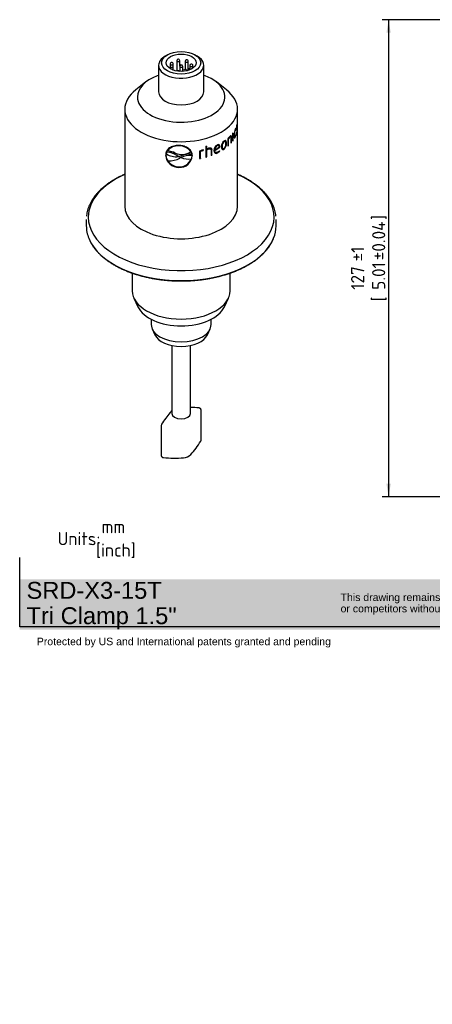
# Model space of a CAD drawing. Header units: millimetres. Extents: x 0 to 300, y -88 to 205.
# Tile 1 of 3: x 0 to 110, y -88 to 174. Entities that reach past the tile are written whole.
import ezdxf
from ezdxf.entities.mleader import LeaderData, LeaderLine
from ezdxf.enums import TextEntityAlignment as Align
from ezdxf.math import Vec2, Vec3

# ---------------------------------------------------------------- set-up
doc = ezdxf.new("R2010")
doc.units = ezdxf.units.MM
doc.layers.add('Default', color=7, linetype='Continuous')
doc.layers.add('SRD-X3-15T', color=7, linetype='Continuous')
doc.styles.add('SEACAD_Solid_Edge_ISO', font='seiso.ttf')
doc.dimstyles.new('Rheonics_Publish', dxfattribs={"dimtxt": 3.5, "dimasz": 3.5, "dimexe": 1.75, "dimexo": 0, "dimgap": 0.875, "dimtad": 1, "dimdec": 1, "dimdsep": 46, "dimtxsty": 'SEACAD_Solid_Edge_ISO', "dimblk1": '_SE_FILLED', "dimblk2": '_SE_FILLED', "dimsah": 1, "dimcen": 1.75, "dimazin": 0, "dimtfac": 0.5, "dimtdec": 3, "dimtmove": 0, "dimatfit": 3, "dimfxl": 1, "dimarcsym": 0})

# ---------------------------------------------------------------- blocks, each defined once
blk = doc.blocks.new('_DOT')
at = {"color": 0}
blk.add_line((0, 0), (-1, 0), dxfattribs=at)
at = {"color": 0, "const_width": 0.333}
blk.add_lwpolyline([(-0.1665, 0, 1), (0.1665, 0, 1)], format="xyb", close=True, dxfattribs=at)
blk = doc.blocks.new('_SE_FILLED')
at = {"color": 0}
blk.add_line((0, 0), (-1, 0), dxfattribs=at)
blk.add_solid([(0, 0), (-1, -0.1665), (-1, 0.1665), (0, 0)], dxfattribs=at)
blk = doc.blocks.new('SE2')
at = {"layer": 'SRD-X3-15T', "color": 7, "linetype": 'Continuous'}
for p, q in [((39.53, 164.75), (38.96, 164.42)), ((42.02, 163.17), (42.02, 160.42)), ((42.82, 161.77), (42.82, 163.17)), ((44.28, 162.99), (44.28, 160.81)), ((45.08, 160.95), (45.08, 162.99)), ((47.45, 164.42), (46.88, 164.75)), ((37.2, 161.97), (37.2, 154.87)), ((40.3, 162.31), (40.3, 161.04)), ((41.1, 160.99), (41.1, 162.31)), ((41.1, 160.66), (41.1, 160.99)), ((42.8, 161.65), (42.8, 160.33)), ((44.53, 160.86), (43.58, 160.69)), ((43.58, 160.69), (43.58, 160.33)), ((43.58, 160.69), (43.76, 160.34)), ((43.6, 160.7), (43.6, 161.65)), ((44.72, 160.49), (44.53, 160.86)), ((44.89, 160.62), (44.89, 160.53)), ((45.52, 161.88), (45.52, 160.94)), ((46.32, 161.18), (46.32, 161.88)), ((49.2, 154.87), (49.2, 161.97)), ((33.83, 157.51), (31.13, 155.4)), ((37.1, 159.25), (36.84, 159.15)), ((49.56, 159.15), (49.31, 159.25)), ((55.28, 155.4), (52.58, 157.51)), ((28.2, 150.26), (28.2, 124.4)), ((58.2, 124.4), (58.2, 150.26)), ((57.52, 144.8), (57.61, 144.79)), ((57.64, 144.95), (57.65, 145.05)), ((57.64, 144.95), (57.74, 144.94)), ((57.74, 144.94), (57.76, 145.16)), ((57.87, 145.05), (57.97, 145.04)), ((57.89, 145.23), (57.93, 145.22)), ((57.91, 144.87), (58.01, 144.86)), ((58.07, 144.93), (57.97, 144.94)), ((58, 146.07), (58.1, 146.06)), ((58.06, 144.91), (58.12, 144.91)), ((58.1, 146.06), (58.11, 146.3)), ((54.91, 141.64), (54.83, 141.68)), ((55.64, 142.4), (55.64, 140.43)), ((55.71, 140.59), (55.71, 142.44)), ((55.71, 142.44), (55.79, 142.4)), ((55.79, 140.56), (55.79, 142.4)), ((56.03, 142.82), (56.12, 142.79)), ((56.36, 142.92), (56.27, 142.95)), ((56.46, 142.63), (56.46, 141.21)), ((56.5, 141.38), (56.5, 142.81)), ((56.5, 142.81), (56.58, 142.79)), ((56.58, 141.36), (56.58, 142.79)), ((56.91, 143.84), (56.91, 141.76)), ((56.93, 141.93), (56.93, 143.86)), ((56.93, 141.93), (57.02, 141.91)), ((57.02, 141.91), (57.02, 143.98)), ((57.27, 143.48), (57.37, 143.46)), ((57.39, 142.92), (57.49, 142.9)), ((57.51, 142.83), (57.61, 142.81)), ((57.71, 143.3), (57.76, 143.29)), ((57.76, 143.29), (57.74, 143.41)), ((57.89, 143.78), (57.87, 143.55)), ((57.9, 143.83), (58, 143.82)), ((39.54, 139.2), (39.54, 139.13)), ((39.54, 139.12), (39.54, 139.13)), ((42.61, 140.55), (42.61, 140.48)), ((48.12, 139.06), (48.12, 137.09)), ((48.87, 139.24), (49.04, 139.27)), ((48.87, 139.24), (48.91, 139.18)), ((48.91, 139.18), (49.08, 139.22)), ((49.04, 139.27), (49.08, 139.22)), ((49.08, 139.22), (49.14, 139.42)), ((49.14, 139.43), (49.14, 139.42)), ((49.77, 140.34), (49.77, 137.48)), ((49.97, 139.58), (49.97, 140.4)), ((49.97, 139.58), (50.02, 139.53)), ((49.97, 137.61), (49.97, 139.39)), ((49.97, 139.39), (50.02, 139.34)), ((50.02, 139.53), (50.02, 140.41)), ((50.02, 137.55), (50.02, 139.34)), ((50.5, 139.69), (50.55, 139.64)), ((51.07, 139.62), (51.01, 139.67)), ((51.16, 139.35), (51.16, 137.93)), ((51.34, 138.06), (51.34, 139.49)), ((51.34, 139.49), (51.39, 139.44)), ((51.39, 138.01), (51.39, 139.44)), ((52.07, 139.45), (52.13, 139.4)), ((52.08, 139.28), (53.44, 140.15)), ((52.08, 139.28), (52.14, 139.23)), ((52.13, 139.4), (53.32, 140.15)), ((52.14, 139.23), (53.51, 140.11)), ((52.72, 140.58), (52.78, 140.54)), ((53.17, 140.57), (53.1, 140.62)), ((53.39, 139.09), (53.36, 139.16)), ((53.46, 139.05), (53.39, 139.19)), ((53.39, 139.09), (53.46, 139.05)), ((53.44, 140.15), (53.45, 140.28)), ((53.44, 140.15), (53.51, 140.11)), ((53.45, 140.28), (53.51, 140.24)), ((53.51, 140.11), (53.51, 140.24)), ((54.03, 140.4), (54.1, 140.36)), ((54.23, 139.78), (54.3, 139.74)), ((54.54, 141.61), (54.61, 141.58)), ((54.54, 139.65), (54.61, 139.61)), ((55.18, 141.2), (55.26, 141.16)), ((55.71, 140.59), (55.79, 140.56)), ((56.5, 141.38), (56.58, 141.36)), ((39.11, 138.06), (39.08, 138.01)), ((39.39, 138.83), (39.25, 138.33)), ((39.25, 138.32), (39.25, 138.33)), ((39.69, 136.47), (39.69, 136.48)), ((41.62, 138.57), (41.62, 138.58)), ((42.43, 137.68), (42.02, 137.89)), ((42.52, 137.67), (42.43, 137.68)), ((42.44, 137.65), (42.44, 137.66)), ((42.44, 137.66), (42.48, 137.65)), ((42.44, 137.65), (42.48, 137.64)), ((42.48, 137.64), (42.48, 137.65)), ((42.48, 137.65), (43.17, 137.36)), ((42.48, 137.64), (43.17, 137.35)), ((43.25, 137.87), (42.52, 137.67)), ((43.15, 137.35), (42.84, 137.2)), ((43.19, 137.35), (43.15, 137.35)), ((43.17, 137.35), (43.17, 137.36)), ((45.77, 138.95), (45.76, 138.87)), ((45.77, 138.87), (45.76, 138.87)), ((45.88, 136.99), (45.88, 137)), ((45.98, 138.23), (45.98, 138.24)), ((46.02, 137.92), (45.98, 138.24)), ((46.02, 137.91), (45.98, 138.23)), ((46.02, 137.91), (46.02, 137.92)), ((46.15, 137.9), (46.17, 137.84)), ((48.35, 137.2), (48.35, 139.04)), ((48.35, 139.04), (48.38, 138.98)), ((48.35, 137.2), (48.38, 137.14)), ((48.38, 137.14), (48.38, 138.98)), ((49.97, 137.61), (50.02, 137.55)), ((51.34, 138.06), (51.39, 138.01)), ((52.27, 138.82), (52.33, 138.78)), ((52.8, 138.65), (52.86, 138.61)), ((42.61, 134.87), (42.61, 134.88)), ((42.61, 134.81), (42.61, 134.75)), ((17.95, 120.9), (17.95, 119.15)), ((68.45, 119.15), (68.45, 120.9)), ((30.2, 106.58), (30.2, 101.84)), ((56.2, 101.84), (56.2, 106.58)), ((30.64, 99.91), (31.7, 97.62)), ((54.71, 97.62), (55.76, 99.91)), ((35.2, 94.3), (35.2, 92.91)), ((51.2, 92.91), (51.2, 94.3)), ((35.47, 91.72), (36.2, 90.15)), ((50.21, 90.15), (50.93, 91.72)), ((40.7, 87.3), (40.7, 69.18)), ((45.7, 69.18), (45.7, 87.3)), ((48.51, 62.1), (48.51, 70.1)), ((37.89, 66), (37.89, 57.99))]:
    blk.add_line(p, q, dxfattribs=at)
for centre, radius, start, end in [((40.7, 162.31), 0.4, 99.7048, 180), ((40.7, 162.31), 0.4, 0, 99.7048), ((42.42, 163.17), 0.4, 99.7048, 180), ((42.42, 163.17), 0.4, 0, 99.7048), ((44.68, 162.99), 0.4, 99.7048, 180), ((44.68, 162.99), 0.4, 0, 99.7048), ((40.7, 160.99), 0.4, 99.7048, 173.2006), ((40.7, 160.99), 0.4, 0, 99.7048), ((42.42, 160.12), 0.4, 99.7048, 136.2022), ((42.42, 160.12), 0.4, 31.1058, 99.7048), ((43.2, 161.65), 0.4, 99.7048, 180), ((43.2, 161.65), 0.4, 0, 99.7048), ((45.29, 160.62), 0.4, 99.7048, 180), ((45.29, 160.62), 0.4, 27.3556, 99.7048), ((45.92, 161.88), 0.4, 99.7048, 180), ((45.92, 161.88), 0.4, 0, 99.7048), ((61.3, 143.36), 4.03, 156.4298, 180.755), ((60.6, 143.55), 3.23, 157.4753, 181.5915), ((61.96, 144.97), 4.08, 164.5901, 178.7506), ((60.74, 145.16), 2.8, 165.1866, 178.8492), ((53.86, 144.83), 4.26, 346.2734, 1.0475), ((55.15, 144.72), 2.94, 345.8387, 0.44), ((55.73, 140.32), 1.83, 127.6906, 182.4262), ((58.9, 140.19), 3.94, 134.9772, 145.9406), ((57.86, 140.97), 2.6, 134.5117, 145.6213), ((57.96, 140.91), 2.63, 134.505, 145.5455), ((55.61, 143.71), 2.09, 335.0315, 338.209), ((55.97, 143.77), 1.8, 335.3784, 348.4512), ((55.65, 143.72), 2.16, 335.1154, 348.5874), ((42.3, 137.11), 3.46, 84.8663, 142.8565), ((42.3, 137.04), 3.46, 84.8791, 142.8902), ((38.82, 132.13), 7.03, 66.5491, 84.1035), ((38.96, 132.67), 6.48, 65.7885, 84.8641), ((38.96, 132.67), 6.48, 70.8013, 84.8713), ((42.78, 136.98), 3.58, 33.3141, 92.7206), ((42.78, 136.91), 3.57, 33.2777, 92.7082), ((49.66, 136.35), 3.12, 103.335, 119.5927), ((49.33, 137.23), 2.06, 102.9422, 118.5851), ((49.38, 137.15), 2.09, 102.9424, 118.4818), ((49.17, 138.74), 0.683, 92.3805, 109.8895), ((-307.27, 234.12), 368.72, 345.0925, 345.1163), ((51.05, 138.09), 1.69, 109.0543, 129.8043), ((51.24, 137.97), 1.99, 109.416, 128.0891), ((51.11, 138.03), 1.71, 109.039, 129.6717), ((53.51, 139.31), 1.59, 117.5765, 181.6838), ((53.33, 139.49), 1.26, 119.2543, 181.7542), ((53.39, 139.44), 1.26, 119.1135, 181.6506), ((51.97, 140.36), 1.9, 295.865, 318.2278), ((52.02, 140.34), 1.92, 295.8569, 318.118), ((52.11, 140.33), 1.71, 296.3924, 318.3137), ((55.46, 140.51), 1.44, 129.9243, 184.451), ((55.54, 140.47), 1.44, 129.7944, 184.3809), ((53.34, 141.06), 1.85, 310.3619, 4.2829), ((53.41, 141.03), 1.86, 310.2474, 4.2073), ((42.59, 138.28), 3.53, 184.4324, 270.2444), ((42.61, 138.32), 3.51, 184.2332, 270.0998), ((41.75, 142.3), 4.69, 237.7382, 278.3529), ((41.76, 142.29), 4.69, 237.7455, 278.3549), ((38.78, 132.92), 5.94, 56.8271, 84.0877), ((39.91, 142.82), 6.34, 268.0528, 297.538), ((42.68, 138.46), 3.58, 213.4423, 268.8288), ((42.68, 138.45), 3.58, 213.4455, 268.8314), ((38.96, 132.67), 6.48, 65.7914, 69.9049), ((43.4, 142.83), 4.61, 247.2411, 300.8289), ((42.81, 138.16), 3.35, 266.6294, 355.5888), ((42.81, 138.12), 3.37, 266.4826, 355.3761), ((42.74, 138.25), 3.37, 267.6847, 338.2811), ((42.75, 138.24), 3.37, 267.6833, 338.2774), ((45.43, 133.36), 4.6, 82.6698, 119.5307), ((45.43, 133.36), 4.6, 82.6622, 119.5304), ((45.42, 143.88), 6.9, 251.1789, 273.8206), ((45.33, 132.8), 5.48, 83.1288, 112.2886), ((71.25, 44.4), 39.83, 141.1014, 146.6185), ((47.66, 63.37), 9.55, 137.1349, 140.7995), ((42.87, 67.48), 3.26, 131.6615, 132.8624), ((44.68, 35.89), 34.93, 84.6649, 88.3205), ((38.46, 66), 0.561, 146.2902, 180.4146), ((24.85, 76.72), 27.9, 318.5223, 327.6322), ((47.95, 62.1), 0.561, 326.298, 0.4386), ((43.53, 60.63), 3.26, 275.3031, 312.8624), ((41.39, 84.28), 27, 263.8025, 275.1807)]:
    blk.add_arc(centre, radius, start, end, dxfattribs=at)
for major_axis in [(-5.2, 0), (4, 0)]:
    blk.add_ellipse((43.2, 162.63), major_axis=major_axis, ratio=0.57735, dxfattribs=at)
for centre, major_axis, ratio, start_param, end_param in [((43.2, 161.97), (-6, 0), 0.57735, 5.497787, 6.283185), ((43.2, 161.97), (-6, 0), 0.57735, 0, 3.926991), ((42.42, 163.17), (-0.4, 0), 0.57735, 0, 3.141593), ((44.68, 162.99), (-0.4, 0), 0.57735, 0, 3.141593), ((40.7, 162.31), (-0.4, 0), 0.57735, 0, 3.141593), ((40.7, 160.99), (-0.4, 0), 0.57735, 1.890096, 3.141593), ((43.2, 161.65), (-0.4, 0), 0.57735, 0, 3.141593), ((45.29, 160.62), (-0.4, 0), 0.57735, 0, 0.334837), ((45.92, 161.88), (-0.4, 0), 0.57735, 0, 3.141593), ((43.2, 153.52), (-11.64, 0), 0.57735, 5.290316, 6.283185), ((43.2, 153.52), (-11.64, 0), 0.57735, 0, 4.134462), ((43.2, 150.26), (-15, 0), 0.57735, 5.647992, 6.283185), ((43.2, 150.26), (-15, 0), 0.57735, 0, 3.776786), ((43.2, 154.87), (6, 0), 0.57735, 3.141593, 6.283185), ((43.2, 147.35), (15, 0), 0.57735, -0.417538, -0.398967), ((43.2, 145.27), (14.9, 0), 0.57735, -0.402142, -0.398967), ((43.2, 145.27), (15, 0), 0.57735, -0.417538, -0.398967), ((43.2, 148.13), (15, 0), 0.57735, -1.117888, -1.099313), ((43.2, 145.27), (14.9, 0), 0.57735, -0.58346, -0.574909), ((43.2, 145.27), (15, 0), 0.57735, -0.593483, -0.574909), ((43.2, 145.27), (14.9, 0), 0.57735, -0.474567, -0.46881), ((43.2, 145.27), (15, 0), 0.57735, -0.487385, -0.46881), ((43.2, 145.27), (14.9, 0), 0.57735, -1.234606, -1.21836), ((43.2, 145.27), (15, 0), 0.57735, -1.236935, -1.21836), ((43.2, 145.27), (14.9, 0), 0.57735, -1.114619, -1.099313), ((43.2, 145.27), (15, 0), 0.57735, -1.117888, -1.099313), ((43.2, 145.27), (14.9, 0), 0.57735, -1.007585, -0.993215), ((43.2, 145.27), (15, 0), 0.57735, -1.011789, -0.993215), ((43.2, 121.51), (-24.72, 0), 0.57735, 5.364301, 6.283185), ((43.2, 121.51), (-24.72, 0), 0.57735, 0, 4.060477), ((43.2, 124.4), (-15, 0), 0.57735, 0, 3.141593), ((43.2, 119.15), (25.25, 0), 0.57735, 3.141593, 3.369683), ((43.2, 119.15), (25.25, 0), 0.57735, 6.057367, 6.283185), ((43.2, 119.15), (25.25, 0), 0.57735, 3.369683, 6.057367), ((43.2, 101.84), (13, 0), 0.57735, 3.141593, 6.283185), ((43.2, 99.39), (11.91, 0), 0.57735, 3.401888, 6.02289), ((43.2, 92.91), (8, 0), 0.57735, 3.141593, 6.283185), ((43.2, 91.22), (7.25, 0), 0.57735, 3.401888, 6.02289), ((41.02, 69.52), (0.361, -0.346), 0.714504, 2.965812, 3.140593), ((43.2, 69.18), (2.5, 0), 0.57735, 3.141593, 6.283185)]:
    blk.add_ellipse(centre, major_axis=major_axis, ratio=ratio, start_param=start_param, end_param=end_param, dxfattribs=at)
for points in [[(57.76, 145.16), (57.72, 145.16), (57.67, 145.09), (57.61, 144.97)], [(57.61, 144.79), (57.66, 144.88), (57.7, 144.94), (57.74, 144.94)], [(57.91, 144.87), (57.93, 144.9), (57.95, 144.94), (57.97, 144.94)], [(58.11, 146.3), (58.09, 146.28), (58.06, 146.19), (58.02, 146.06)], [(58.02, 144.91), (58.02, 144.98), (58.02, 145.04), (58.02, 145.09)], [(39.32, 139.04), (39.18, 138.74), (39.12, 138.41), (39.11, 138.06)], [(46.15, 137.9), (46.14, 138.16), (46.1, 138.41), (46.03, 138.65)]]:
    blk.add_open_spline(points, degree=3, dxfattribs=at)
for points, knots in [([(57.88, 145.06), (57.88, 145.05), (57.88, 145.05), (57.88, 145.04), (57.88, 145.03), (57.88, 145.03), (57.88, 145.02), (57.88, 145.02), (57.88, 145.01), (57.88, 145.01), (57.88, 145), (57.88, 145), (57.88, 144.99), (57.88, 144.99), (57.88, 144.99), (57.88, 144.98), (57.88, 144.98), (57.88, 144.98), (57.88, 144.97), (57.88, 144.97), (57.88, 144.96), (57.88, 144.96), (57.88, 144.95), (57.88, 144.95), (57.88, 144.95), (57.88, 144.94), (57.88, 144.94), (57.88, 144.94), (57.88, 144.93), (57.88, 144.93), (57.88, 144.92), (57.88, 144.92), (57.88, 144.92), (57.88, 144.91), (57.88, 144.91), (57.88, 144.91), (57.89, 144.91), (57.89, 144.9), (57.89, 144.9), (57.89, 144.89), (57.89, 144.89), (57.89, 144.89), (57.89, 144.88), (57.89, 144.88), (57.89, 144.87), (57.89, 144.87), (57.89, 144.87), (57.89, 144.87), (57.89, 144.86), (57.89, 144.86), (57.89, 144.86), (57.89, 144.86), (57.89, 144.85), (57.89, 144.85), (57.89, 144.85), (57.89, 144.84), (57.89, 144.84), (57.9, 144.84), (57.9, 144.84), (57.9, 144.84), (57.9, 144.84), (57.9, 144.83), (57.9, 144.83), (57.9, 144.83), (57.9, 144.82), (57.9, 144.82), (57.9, 144.82), (57.9, 144.82), (57.9, 144.81), (57.91, 144.81), (57.92, 144.79), (57.93, 144.78), (57.94, 144.78), (57.96, 144.78), (57.99, 144.82), (58.01, 144.86)], [0, 0, 0, 0, 0.022573, 0.022573, 0.022573, 0.045148, 0.045148, 0.045148, 0.056435, 0.056435, 0.056435, 0.079014, 0.079014, 0.079014, 0.090301, 0.090301, 0.090301, 0.101588, 0.101588, 0.101588, 0.124169, 0.124169, 0.124169, 0.135456, 0.135456, 0.135456, 0.146743, 0.146743, 0.146743, 0.169324, 0.169324, 0.169324, 0.180611, 0.180611, 0.180611, 0.191898, 0.191898, 0.191898, 0.214481, 0.214481, 0.214481, 0.225768, 0.225768, 0.225768, 0.248351, 0.248351, 0.248351, 0.259639, 0.259639, 0.259639, 0.270926, 0.270926, 0.270926, 0.29351, 0.29351, 0.29351, 0.304797, 0.304797, 0.304797, 0.316084, 0.316084, 0.316084, 0.338667, 0.338667, 0.338667, 0.349955, 0.349955, 0.349955, 0.395194, 0.395194, 0.395194, 0.579386, 0.579386, 0.579386, 1, 1, 1, 1]), ([(58.03, 145.1), (58.01, 145.07), (57.99, 145.03), (57.96, 145.04), (57.95, 145.05), (57.94, 145.12), (57.94, 145.17), (57.93, 145.22)], [0, 0, 0, 0, 0.5, 0.5, 0.75, 0.75, 1, 1, 1, 1]), ([(58.01, 144.86), (58.03, 144.89), (58.05, 144.93), (58.07, 144.93), (58.08, 144.92), (58.09, 144.85), (58.09, 144.8), (58.09, 144.74)], [0, 0, 0, 0, 0.5, 0.5, 0.75, 0.75, 1, 1, 1, 1]), ([(58.03, 145.88), (58.04, 145.93), (58.06, 145.98), (58.08, 146.04), (58.09, 146.06), (58.1, 146.06)], [0, 0, 0, 0, 0.5, 0.5, 1, 1, 1, 1]), ([(58.12, 144.91), (58.12, 144.98), (58.12, 145.05), (58.11, 145.15), (58.11, 145.18), (58.09, 145.19), (58.08, 145.18), (58.05, 145.15), (58.04, 145.12), (58.03, 145.1)], [0, 0, 0, 0, 0.25, 0.25, 0.5, 0.5, 0.75, 0.75, 1, 1, 1, 1]), ([(54.83, 141.68), (54.81, 141.69), (54.79, 141.69), (54.73, 141.7), (54.7, 141.69), (54.62, 141.66), (54.58, 141.64), (54.54, 141.61)], [0.6674062, 0.6674062, 0.6674062, 0.6674062, 0.75, 0.75, 0.875, 0.875, 1, 1, 1, 1]), ([(55.26, 141.16), (55.26, 141.23), (55.26, 141.29), (55.25, 141.41), (55.24, 141.47), (55.22, 141.57), (55.21, 141.62), (55.17, 141.72), (55.15, 141.76), (55.09, 141.82), (55.06, 141.85), (54.99, 141.88), (54.95, 141.89), (54.86, 141.88), (54.81, 141.87), (54.72, 141.83), (54.66, 141.8), (54.61, 141.76)], [0, 0, 0, 0, 0.125, 0.125, 0.25, 0.25, 0.375, 0.375, 0.5, 0.5, 0.625, 0.625, 0.75, 0.75, 0.875, 0.875, 1, 1, 1, 1]), ([(55.18, 141.2), (55.18, 141.26), (55.18, 141.32), (55.17, 141.44), (55.16, 141.5), (55.14, 141.61), (55.13, 141.66), (55.09, 141.75), (55.07, 141.79), (55.02, 141.86), (54.98, 141.88), (54.95, 141.9), (54.95, 141.9), (54.95, 141.9)], [0, 0, 0, 0, 0.125, 0.125, 0.25, 0.25, 0.375, 0.375, 0.5, 0.5, 0.625, 0.625, 0.6276983, 0.6276983, 0.6276983, 0.6276983]), ([(56.03, 142.82), (56.08, 142.86), (56.12, 142.9), (56.2, 142.95), (56.24, 142.96), (56.27, 142.95)], [0, 0, 0, 0, 0.25, 0.25, 0.4898448, 0.4898448, 0.4898448, 0.4898448]), ([(56.58, 142.79), (56.58, 142.84), (56.58, 142.88), (56.57, 142.97), (56.57, 143.01), (56.54, 143.08), (56.53, 143.11), (56.5, 143.15), (56.48, 143.16), (56.41, 143.18), (56.35, 143.16), (56.24, 143.09), (56.18, 143.04), (56.12, 142.98)], [0, 0, 0, 0, 0.125, 0.125, 0.25, 0.25, 0.375, 0.375, 0.5, 0.5, 0.75, 0.75, 1, 1, 1, 1]), ([(56.12, 142.79), (56.16, 142.83), (56.21, 142.87), (56.29, 142.92), (56.33, 142.93), (56.4, 142.91), (56.42, 142.87), (56.45, 142.77), (56.46, 142.7), (56.46, 142.63)], [0, 0, 0, 0, 0.25, 0.25, 0.5, 0.5, 0.75, 0.75, 1, 1, 1, 1]), ([(56.5, 142.81), (56.49, 142.86), (56.49, 142.91), (56.48, 143), (56.48, 143.04), (56.46, 143.1), (56.44, 143.13), (56.41, 143.17), (56.39, 143.19), (56.37, 143.2)], [0, 0, 0, 0, 0.125, 0.125, 0.25, 0.25, 0.375, 0.375, 0.4966076, 0.4966076, 0.4966076, 0.4966076]), ([(57.39, 142.92), (57.37, 142.92), (57.35, 142.94), (57.31, 143.03), (57.29, 143.11), (57.28, 143.28), (57.27, 143.38), (57.27, 143.48)], [0.2989066, 0.2989066, 0.2989066, 0.2989066, 0.5, 0.5, 0.75, 0.75, 1, 1, 1, 1]), ([(57.27, 143.31), (57.27, 143.24), (57.27, 143.18), (57.28, 143.06), (57.28, 143), (57.3, 142.85), (57.33, 142.76), (57.37, 142.68), (57.39, 142.66), (57.43, 142.64), (57.45, 142.64), (57.49, 142.66), (57.52, 142.68), (57.56, 142.73), (57.58, 142.77), (57.61, 142.81)], [0, 0, 0, 0, 0.125, 0.125, 0.25, 0.25, 0.5, 0.5, 0.625, 0.625, 0.75, 0.75, 0.875, 0.875, 1, 1, 1, 1]), ([(57.33, 142.66), (57.35, 142.66), (57.36, 142.66), (57.4, 142.67), (57.42, 142.69), (57.47, 142.75), (57.49, 142.79), (57.51, 142.83)], [0.66311, 0.66311, 0.66311, 0.66311, 0.75, 0.75, 0.875, 0.875, 1, 1, 1, 1]), ([(57.61, 143.02), (57.58, 142.95), (57.54, 142.91), (57.47, 142.89), (57.44, 142.91), (57.4, 143.01), (57.39, 143.09), (57.37, 143.26), (57.37, 143.36), (57.37, 143.46)], [0, 0, 0, 0, 0.25, 0.25, 0.5, 0.5, 0.75, 0.75, 1, 1, 1, 1]), ([(57.87, 143.55), (57.89, 143.56), (57.91, 143.59), (57.96, 143.69), (57.98, 143.75), (58, 143.82)], [0, 0, 0, 0, 0.5, 0.5, 1, 1, 1, 1]), ([(58, 144), (57.98, 143.94), (57.96, 143.9), (57.93, 143.82), (57.91, 143.79), (57.89, 143.78)], [0, 0, 0, 0, 0.5, 0.5, 1, 1, 1, 1]), ([(42.61, 140.61), (42.14, 140.61), (41.67, 140.56), (40.81, 140.34), (40.42, 140.16), (39.78, 139.7), (39.51, 139.41), (39.17, 138.76), (39.09, 138.39), (39.08, 138.01)], [0, 0, 0, 0, 0.25, 0.25, 0.5, 0.5, 0.75, 0.75, 1, 1, 1, 1]), ([(46.17, 137.84), (46.16, 138.23), (46.08, 138.6), (45.72, 139.27), (45.46, 139.57), (44.8, 140.06), (44.41, 140.25), (43.55, 140.52), (43.08, 140.58), (42.61, 140.61)], [0, 0, 0, 0, 0.25, 0.25, 0.5, 0.5, 0.75, 0.75, 1, 1, 1, 1]), ([(50.5, 139.69), (50.58, 139.71), (50.66, 139.73), (50.8, 139.75), (50.87, 139.74), (50.96, 139.71), (50.99, 139.69), (51.01, 139.67)], [0, 0, 0, 0, 0.25, 0.25, 0.5, 0.5, 0.6244849, 0.6244849, 0.6244849, 0.6244849]), ([(50.55, 139.64), (50.63, 139.66), (50.7, 139.68), (50.85, 139.7), (50.92, 139.69), (51.04, 139.65), (51.09, 139.6), (51.15, 139.49), (51.16, 139.42), (51.16, 139.35)], [0, 0, 0, 0, 0.25, 0.25, 0.5, 0.5, 0.75, 0.75, 1, 1, 1, 1]), ([(51.39, 139.44), (51.39, 139.49), (51.39, 139.54), (51.37, 139.63), (51.36, 139.67), (51.32, 139.75), (51.3, 139.78), (51.24, 139.84), (51.2, 139.86), (51.08, 139.91), (50.99, 139.92), (50.79, 139.9), (50.69, 139.88), (50.58, 139.84)], [0, 0, 0, 0, 0.125, 0.125, 0.25, 0.25, 0.375, 0.375, 0.5, 0.5, 0.75, 0.75, 1, 1, 1, 1]), ([(51.34, 139.49), (51.34, 139.54), (51.33, 139.59), (51.32, 139.68), (51.3, 139.72), (51.28, 139.78), (51.27, 139.8), (51.25, 139.81)], [0, 0, 0, 0, 0.125, 0.125, 0.25, 0.25, 0.3143017, 0.3143017, 0.3143017, 0.3143017]), ([(51.93, 139.27), (51.93, 139.2), (51.93, 139.13), (51.95, 139), (51.96, 138.94), (52.01, 138.76), (52.07, 138.66), (52.24, 138.52), (52.36, 138.49), (52.54, 138.5), (52.6, 138.51), (52.73, 138.55), (52.8, 138.58), (52.86, 138.61)], [0, 0, 0, 0, 0.125, 0.125, 0.25, 0.25, 0.5, 0.5, 0.75, 0.75, 0.875, 0.875, 1, 1, 1, 1]), ([(52.27, 138.82), (52.21, 138.87), (52.17, 138.93), (52.12, 139.05), (52.11, 139.09), (52.09, 139.18), (52.09, 139.23), (52.08, 139.28)], [0.5194683, 0.5194683, 0.5194683, 0.5194683, 0.75, 0.75, 0.875, 0.875, 1, 1, 1, 1]), ([(52.87, 138.8), (52.77, 138.75), (52.68, 138.72), (52.5, 138.71), (52.41, 138.72), (52.28, 138.81), (52.23, 138.88), (52.18, 139), (52.17, 139.05), (52.15, 139.14), (52.15, 139.19), (52.14, 139.23)], [0, 0, 0, 0, 0.25, 0.25, 0.5, 0.5, 0.75, 0.75, 0.875, 0.875, 1, 1, 1, 1]), ([(53.1, 140.62), (53.06, 140.64), (53, 140.66), (52.87, 140.65), (52.79, 140.62), (52.72, 140.58)], [0.5451183, 0.5451183, 0.5451183, 0.5451183, 0.75, 0.75, 1, 1, 1, 1]), ([(53.51, 140.24), (53.51, 140.29), (53.51, 140.35), (53.5, 140.45), (53.49, 140.5), (53.45, 140.63), (53.4, 140.71), (53.27, 140.8), (53.18, 140.82), (53.04, 140.81), (52.99, 140.8), (52.88, 140.77), (52.83, 140.74), (52.78, 140.72)], [0, 0, 0, 0, 0.125, 0.125, 0.25, 0.25, 0.5, 0.5, 0.75, 0.75, 0.875, 0.875, 1, 1, 1, 1]), ([(53.32, 140.15), (53.32, 140.23), (53.31, 140.31), (53.27, 140.45), (53.24, 140.51), (53.14, 140.59), (53.08, 140.61), (52.94, 140.6), (52.86, 140.58), (52.78, 140.54)], [0, 0, 0, 0, 0.25, 0.25, 0.5, 0.5, 0.75, 0.75, 1, 1, 1, 1]), ([(53.45, 140.28), (53.44, 140.33), (53.44, 140.39), (53.43, 140.49), (53.42, 140.54), (53.38, 140.67), (53.33, 140.75), (53.26, 140.8), (53.25, 140.81), (53.25, 140.81)], [0, 0, 0, 0, 0.125, 0.125, 0.25, 0.25, 0.5, 0.5, 0.5223527, 0.5223527, 0.5223527, 0.5223527]), ([(53.9, 140.24), (53.91, 140.18), (53.91, 140.11), (53.92, 139.99), (53.93, 139.94), (53.97, 139.77), (54.01, 139.67), (54.13, 139.53), (54.21, 139.49), (54.36, 139.5), (54.41, 139.51), (54.51, 139.55), (54.56, 139.58), (54.61, 139.61)], [0, 0, 0, 0, 0.125, 0.125, 0.25, 0.25, 0.5, 0.5, 0.75, 0.75, 0.875, 0.875, 1, 1, 1, 1]), ([(54.03, 140.4), (54.03, 140.3), (54.03, 140.2), (54.06, 140.02), (54.09, 139.94), (54.16, 139.83), (54.19, 139.8), (54.23, 139.78)], [0, 0, 0, 0, 0.25, 0.25, 0.5, 0.5, 0.6559941, 0.6559941, 0.6559941, 0.6559941]), ([(54.09, 139.57), (54.13, 139.55), (54.18, 139.53), (54.28, 139.53), (54.33, 139.54), (54.43, 139.58), (54.48, 139.61), (54.54, 139.65)], [0.6116793, 0.6116793, 0.6116793, 0.6116793, 0.75, 0.75, 0.875, 0.875, 1, 1, 1, 1]), ([(54.1, 140.36), (54.1, 140.26), (54.1, 140.16), (54.14, 139.98), (54.16, 139.9), (54.25, 139.77), (54.3, 139.73), (54.41, 139.72), (54.45, 139.72), (54.53, 139.75), (54.57, 139.78), (54.61, 139.8)], [0, 0, 0, 0, 0.25, 0.25, 0.5, 0.5, 0.75, 0.75, 0.875, 0.875, 1, 1, 1, 1]), ([(55.1, 141.03), (55.1, 141.14), (55.09, 141.23), (55.06, 141.41), (55.04, 141.49), (54.96, 141.62), (54.91, 141.66), (54.81, 141.66), (54.77, 141.65), (54.69, 141.63), (54.65, 141.6), (54.61, 141.58)], [0, 0, 0, 0, 0.25, 0.25, 0.5, 0.5, 0.75, 0.75, 0.875, 0.875, 1, 1, 1, 1]), ([(54.61, 139.8), (54.65, 139.83), (54.69, 139.86), (54.77, 139.94), (54.81, 139.99), (54.91, 140.14), (54.96, 140.26), (55.04, 140.49), (55.06, 140.61), (55.09, 140.83), (55.1, 140.93), (55.1, 141.03)], [0, 0, 0, 0, 0.125, 0.125, 0.25, 0.25, 0.5, 0.5, 0.75, 0.75, 1, 1, 1, 1]), ([(52.16, 138.6), (52.23, 138.56), (52.32, 138.54), (52.48, 138.54), (52.54, 138.56), (52.67, 138.59), (52.73, 138.62), (52.8, 138.65)], [0.5596135, 0.5596135, 0.5596135, 0.5596135, 0.75, 0.75, 0.875, 0.875, 1, 1, 1, 1]), ([(28.2, 132.92), (28.07, 132.86), (27.65, 132.68), (26.9, 132.32), (26.02, 131.86), (25.17, 131.38), (24.36, 130.87), (23.59, 130.34), (22.86, 129.78), (22.18, 129.21), (21.54, 128.61), (20.95, 128), (20.41, 127.37), (19.93, 126.73), (19.49, 126.07), (19.11, 125.4), (18.78, 124.72), (18.5, 124.04), (18.28, 123.34), (18.12, 122.65), (18.02, 122.1), (18, 121.81), (18, 121.74)], [0.0066595, 0.0066595, 0.0066595, 0.0066595, 0.0282066, 0.0816924, 0.1352025, 0.1887319, 0.2422765, 0.29583, 0.3493804, 0.4029142, 0.4564144, 0.5098604, 0.5632278, 0.6164892, 0.669616, 0.7225804, 0.7753589, 0.8279357, 0.8803062, 0.9324797, 0.9844806, 1, 1, 1, 1]), ([(68.41, 121.74), (68.41, 121.79), (68.39, 122.05), (68.3, 122.58), (68.15, 123.26), (67.94, 123.95), (67.67, 124.64), (67.35, 125.31), (66.98, 125.97), (66.55, 126.63), (66.07, 127.27), (65.55, 127.9), (64.97, 128.51), (64.34, 129.1), (63.67, 129.68), (62.96, 130.23), (62.2, 130.77), (61.39, 131.28), (60.55, 131.77), (59.67, 132.24), (58.89, 132.62), (58.39, 132.84), (58.21, 132.92)], [0, 0, 0, 0, 0.00412, 0.0253325, 0.0465711, 0.0678568, 0.0892064, 0.1106311, 0.1321362, 0.1537215, 0.1753819, 0.1971092, 0.2188932, 0.2407228, 0.2625872, 0.2844768, 0.3063829, 0.3282987, 0.3502186, 0.3721373, 0.3940519, 0.4067972, 0.4067972, 0.4067972, 0.4067972]), ([(18.62, 115.81), (18.68, 115.66), (18.81, 115.33), (19.11, 114.75), (19.48, 114.1), (19.91, 113.47), (20.39, 112.84), (20.93, 112.23), (21.51, 111.63), (22.13, 111.05), (22.81, 110.49), (23.53, 109.95), (24.29, 109.42), (25.09, 108.92), (25.93, 108.44), (26.81, 107.99), (27.72, 107.56), (28.67, 107.15), (29.65, 106.77), (30.66, 106.42), (31.7, 106.09), (32.76, 105.79), (33.84, 105.53), (34.95, 105.29), (36.07, 105.08), (37.21, 104.9), (38.36, 104.76), (39.52, 104.64), (40.69, 104.56), (41.86, 104.51), (43.04, 104.48), (44.21, 104.5), (45.39, 104.54), (46.56, 104.61), (47.72, 104.72), (48.88, 104.86), (50.02, 105.03), (51.15, 105.23), (52.25, 105.46), (53.34, 105.72), (54.41, 106), (55.46, 106.32), (56.47, 106.67), (57.46, 107.04), (58.42, 107.44), (59.34, 107.86), (60.23, 108.31), (61.08, 108.78), (61.9, 109.28), (62.67, 109.8), (63.4, 110.34), (64.09, 110.89), (64.73, 111.47), (65.32, 112.06), (65.87, 112.67), (66.37, 113.29), (66.81, 113.93), (67.2, 114.57), (67.54, 115.22), (67.71, 115.62), (67.8, 115.84)], [0, 0, 0, 0, 0.010272, 0.027582, 0.04491, 0.062255, 0.079615, 0.096988, 0.114372, 0.131764, 0.149162, 0.166565, 0.18397, 0.201376, 0.218783, 0.236189, 0.253595, 0.270998, 0.288401, 0.305802, 0.323201, 0.340599, 0.357995, 0.37539, 0.392784, 0.410177, 0.427568, 0.444959, 0.46235, 0.47974, 0.49713, 0.51452, 0.53191, 0.5493, 0.566691, 0.584082, 0.601474, 0.618867, 0.636261, 0.653656, 0.671052, 0.688451, 0.705851, 0.723252, 0.740656, 0.758062, 0.775469, 0.792878, 0.810288, 0.8277, 0.845112, 0.862523, 0.879932, 0.897337, 0.914737, 0.93213, 0.949513, 0.966883, 0.984238, 1, 1, 1, 1]), ([(48.51, 70.1), (48.5, 70.17), (48.49, 70.26), (48.43, 70.38), (48.35, 70.47), (48.26, 70.55), (48.15, 70.61), (48.03, 70.65), (47.96, 70.66), (47.93, 70.67)], [0, 0, 0, 0, 0.214088, 0.337121, 0.466513, 0.600226, 0.735879, 0.869939, 1, 1, 1, 1]), ([(37.9, 58), (37.9, 57.93), (37.91, 57.83), (37.98, 57.71), (38.05, 57.62), (38.15, 57.55), (38.26, 57.49), (38.38, 57.45), (38.44, 57.44), (38.48, 57.43)], [0, 0, 0, 0, 0.214384, 0.337525, 0.466947, 0.60058, 0.736089, 0.870015, 1, 1, 1, 1])]:
    blk.add_open_spline(points, degree=3, knots=knots, dxfattribs=at)
blk = doc.blocks.new('DMBLK6')
at = {"layer": 'Default', "linetype": 'Continuous'}
for points in [[(97.82, 170.61), (98.98, 170.61), (98.4, 174.11)], [(97.82, 50.46), (98.4, 46.96), (98.98, 50.46)]]:
    blk.add_hatch(color=7, dxfattribs=at).paths.add_polyline_path(points)
at = {"layer": 'Default', "color": 7, "linetype": 'Continuous'}
for p, q in [((145.69, 174.11), (96.65, 174.11)), ((98.4, 174.11), (98.4, 46.96)), ((150.89, 46.96), (96.65, 46.96))]:
    blk.add_line(p, q, dxfattribs=at)
at = {"layer": 'Default', "color": 7, "linetype": 'Continuous', "style": 'SEACAD_Solid_Edge_ISO'}
for s, p in [('±0.04', (94.02, 110.02)), (']', (94.02, 120.76)), ('±1', (88.42, 109.7)), ('5.01', (94.02, 102.14)), ('127', (88.42, 102.14)), ('[', (94.02, 99.04))]:
    blk.add_text(s, height=3.5, rotation=90, dxfattribs=at).set_placement(p, align=Align.TOP_LEFT)

msp = doc.modelspace()

# ---------------------------------------------------------------- hatches: boundary and pattern name
at = {"layer": 'Default', "linetype": 'Continuous'}
msp.add_hatch(color=7, dxfattribs=at).paths.add_polyline_path([(208.11, 25.016), (0.228, 25.016), (0.228, 11.558), (208.11, 11.558)])

# ---------------------------------------------------------------- linework, layer by layer
at = {"layer": 'Default', "color": 7, "linetype": 'Continuous'}
for p, q in [((0.23, 12.363), (0.23, 30.84)), ((208.108, 12.363), (0.23, 12.363))]:
    msp.add_line(p, q, dxfattribs=at)

# ---------------------------------------------------------------- block references
at = {"layer": 'Default'}
msp.add_blockref('SE2', (0, 0), dxfattribs=at)

# ---------------------------------------------------------------- dimensions: what is measured, and where the dimension line sits
at = {"layer": 'Default', "color": 7, "linetype": 'Continuous'}
dim = msp.add_linear_dim(base=(98.399, 46.961), p1=(156.093, 174.111), p2=(150.893, 46.961), angle=90, text='\\A1;<> ±1', dimstyle='Rheonics_Publish', override={"dimdec": 0, "dimpost": '\\X', "dimtdec": 2}, dxfattribs=at)
dim.commit()
dim.dimension.update_dxf_attribs({"geometry": 'DMBLK6', "text_midpoint": (98.399, 110.536), "dimtype": 160})

# ---------------------------------------------------------------- leaders
ml = msp.add_multileader_mtext('Standard', dxfattribs=at)
ml.set_content('{\\pxsm0.9;\\fSolid Edge ISO|b0||i0||c0|p34;\\W1.;mm\\P}', color=256)
ml.set_leader_properties()
ml.set_arrow_properties(name='DOT')
ml.build(insert=Vec2(0, 0))
ml.multileader.update_dxf_attribs({"leader_type": 0, "dogleg_length": 0, "arrow_head_size": 3.5})
ctx = ml.context
ctx.base_point, ctx.char_height, ctx.arrow_head_size, ctx.landing_gap_size = Vec3(20.021, 39.018), 3.5, 3.5, 1.225
ctx.mtext.insert = Vec3(22.021, 40.768)
ml = msp.add_multileader_mtext('Standard', dxfattribs=at)
ml.set_content('{\\pxsm0.9;\\fSolid Edge ISO|b0||i0||c0|p34;\\W1.;Units:\\P}', color=256)
ml.set_leader_properties()
ml.set_arrow_properties(name='DOT')
ml.build(insert=Vec2(0, 0))
ml.multileader.update_dxf_attribs({"leader_type": 0, "dogleg_length": 0, "arrow_head_size": 3.5})
ctx = ml.context
ctx.base_point, ctx.char_height, ctx.arrow_head_size, ctx.landing_gap_size = Vec3(8.3, 35.82), 3.5, 3.5, 1.225
ctx.mtext.insert = Vec3(10.3, 37.579)
ml = msp.add_multileader_mtext('Standard', dxfattribs=at)
ml.set_content('{\\pxsm0.9;\\fSolid Edge ISO|b0||i0||c0|p34;\\W1.;[inch]\\P}', color=256)
ml.set_leader_properties()
ml.set_arrow_properties(name='_SE_FILLED')
ml.build(insert=Vec2(0, 0))
ml.multileader.update_dxf_attribs({"dogleg_length": 0, "arrow_head_size": 0.805})
ctx = ml.context
ctx.base_point, ctx.char_height, ctx.arrow_head_size, ctx.landing_gap_size = Vec3(18.552, 32.774), 3.5, 0.805, 1.225
ctx.mtext.insert = Vec3(20.552, 34.53)
ml = msp.add_multileader_mtext('Standard', dxfattribs=at)
ml.set_content('{\\pxsm0.9;\\fArial|b0||i0||c0|p34;\\W1.;SRD-X3-15T\\PTri Clamp 1.5"\\P}', color=256)
ml.set_leader_properties()
ml.set_arrow_properties(name='DOT')
ml.build(insert=Vec2(0, 0))
ml.multileader.update_dxf_attribs({"leader_type": 0, "dogleg_length": 0, "arrow_head_size": 4.5})
ctx = ml.context
ctx.base_point, ctx.char_height, ctx.arrow_head_size, ctx.landing_gap_size = Vec3(0.048, 21.432), 4.5, 4.5, 1.575
ctx.mtext.insert = Vec3(2.048, 24.305)
ml = msp.add_multileader_mtext('Standard', dxfattribs=at)
ml.set_content('{\\pxsm0.9;\\fArial|b0||i0||c0|p34;\\W1.;This drawing remains property of rheonics. It may be neither copied nor informed to third persons \\Por competitors without our approval. ( 2 § paragraph 1 fig.7 copyright act of 9th Sept. 1965)\\P}', color=256)
ml.set_leader_properties()
ml.set_arrow_properties(name='DOT')
ml.build(insert=Vec2(0, 0))
ml.multileader.update_dxf_attribs({"leader_type": 0, "dogleg_length": 0, "arrow_head_size": 2})
ctx = ml.context
ctx.base_point, ctx.char_height, ctx.arrow_head_size, ctx.landing_gap_size = Vec3(83.63, 19.907), 2, 2, 0.7
ctx.mtext.insert = Vec3(85.63, 21.201)
ml = msp.add_multileader_mtext('Standard', dxfattribs=at)
ml.set_content('{\\pxsm0.9;\\fArial|b0||i0||c0|p34;\\W1.;Protected by US and International patents granted and pending\\P}', color=256)
ml.set_leader_properties()
ml.set_arrow_properties(name='DOT')
ml.build(insert=Vec2(0, 0))
ml.multileader.update_dxf_attribs({"leader_type": 0, "dogleg_length": 0, "arrow_head_size": 2})
ctx = ml.context
ctx.base_point, ctx.char_height, ctx.arrow_head_size, ctx.landing_gap_size = Vec3(2.778, 8.139), 2, 2, 0.7
ctx.mtext.insert = Vec3(4.778, 9.432)

doc.saveas('drawing.dxf')
